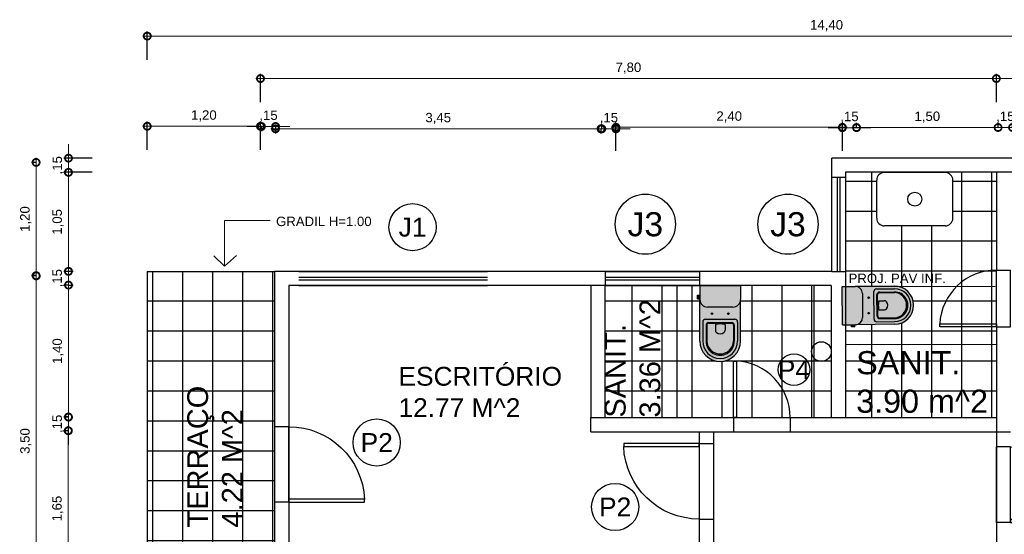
# Model space of a CAD drawing. Header units: metres. Extents: x 57.9 to 132.7, y 5.7 to 46.9.
# Tile 8 of 10: x 91.9 to 102.4, y 26.1 to 31.6. Entities that reach past the tile are written whole.
import ezdxf
from ezdxf.enums import TextEntityAlignment as Align

# ---------------------------------------------------------------- set-up
doc = ezdxf.new("R2010")
doc.units = ezdxf.units.M
doc.header["$LTSCALE"] = 0.25
doc.linetypes.add('HIDDEN', pattern=[9.525, 6.35, -3.175])
doc.layers.add('ARQ_0', color=7, linetype='Continuous', true_color=0xff7400, plot=False)
for name, color, linetype in [('ARQ_ALV CT', 5, 'Continuous'), ('ARQ_ALV VS', 2, 'Continuous'), ('ARQ_DIV', 3, 'Continuous'), ('ARQ_ESQ CT', 30, 'Continuous'), ('ARQ_METAL CT', 2, 'Continuous'), ('ARQ_MOB 01', 1, 'Continuous'), ('ARQ_PISO', 1, 'Continuous'), ('ARQ_PROJ INF 00', 190, 'HIDDEN'), ('ARQ_SAN 01', 1, 'Continuous'), ('ARQ_SAN 02', 2, 'Continuous'), ('ARQ_TXT 01', 1, 'Continuous'), ('ARQ_VIDRO CT', 91, 'Continuous'), ('ARQ_VISTA 025', 30, 'Continuous'), ('SIMB_02', 2, 'Continuous'), ('SIMB_PREENCHIMENTO', 253, 'Continuous'), ('SIMB_TXT', 1, 'Continuous')]:
    doc.layers.add(name, color=color, linetype=linetype)
doc.layers.add('ARQ_CINZA 04', color=253, linetype='Continuous', lineweight=9)
doc.layers.add('ARQ_CINZA 06', color=255, linetype='Continuous', lineweight=9)
doc.layers.add('ARQ_COTA_AZUL', color=5, linetype='Continuous', lineweight=20, true_color=0x0000ff)
doc.styles.add('Annot_2.0mm', font='arial.ttf', dxfattribs={"height": 2})
doc.styles.add('cota', font='arial.ttf')
doc.styles.add('SIMB', font='arial.ttf')
doc.dimstyles.new('Info 01 - annot', dxfattribs={"dimtxt": 2, "dimasz": 3, "dimexe": 1, "dimexo": 1, "dimgap": 1, "dimtad": 1, "dimzin": 4, "dimtxsty": 'cota', "dimblk": 'DOTSMALL', "dimcen": 2, "dimdle": 1, "dimclrd": 256, "dimclre": 256, "dimclrt": 1, "dimazin": 2, "dimtfac": 0.09, "dimtix": 1, "dimtmove": 2, "dimatfit": 2, "dimfxl": 5, "dimfxlon": 1, "dimtolj": 1, "dimtzin": 4, "dimlwd": -1, "dimarcsym": 1})

# ---------------------------------------------------------------- blocks, each defined once
blk = doc.blocks.new('porta 4')
at = {"layer": 'ARQ_ALV CT'}
for p, q in [((0, 0), (0, 0.6)), ((0, 0.6), (0.15, 0.6)), ((0, 0), (0.15, 0))]:
    blk.add_line(p, q, dxfattribs=at)
at = {"layer": 'ARQ_PISO'}
for p, q in [((0, 0), (0, 0.6)), ((0.15, 0), (0.15, 0.6))]:
    blk.add_line(p, q, dxfattribs=at)
blk.add_lwpolyline([(0, 0), (-0.6, 0), (-0.6, 0.03), (0, 0.03)], close=True, dxfattribs=at)
blk.add_arc((0, -0.001), 0.601, 90, 177.0624, dxfattribs=at)
blk = doc.blocks.new('VASO_BELL')
at = {"true_color": 0xffffff}
h = blk.add_hatch(color=7, dxfattribs=at)
h.dxf.hatch_style = 1
edge = h.paths.add_edge_path()
edge.add_line((0, 0), (0.37, 0))
edge.add_line((0.37, 0), (0.37, -0.126))
edge.add_line((0.37, -0.126), (0.37, -0.505))
edge.add_arc((0.185, -0.505), 0.185, 180, 360, ccw=False)
edge.add_line((0, -0.505), (0, -0.126))
edge.add_line((0, -0.126), (0, 0))
h = blk.add_hatch(color=7, dxfattribs=at)
h.dxf.hatch_style = 1
h.paths.add_polyline_path([(-0.0067, -0.0855), (-0.0217, -0.0855), (-0.0217, -0.1205), (-0.0067, -0.1205)])
h = blk.add_hatch(color=7, dxfattribs=at)
h.dxf.hatch_style = 1
h.paths.add_polyline_path([(0, -0.089), (-0.0067, -0.089), (-0.0067, -0.1171), (0, -0.1171)])
at = {"layer": 'ARQ_SAN 01'}
for p, q in [((0.0815, -0.3361), (0.2885, -0.3361)), ((0.0815, -0.3421), (0.2885, -0.3421)), ((0.141, -0.3532), (0.141, -0.4061)), ((0.229, -0.3532), (0.229, -0.4061)), ((0.0565, -0.3611), (0.0565, -0.505)), ((0.0625, -0.3611), (0.0625, -0.505)), ((0.3075, -0.3611), (0.3075, -0.505)), ((0.3135, -0.3611), (0.3135, -0.505))]:
    blk.add_line(p, q, dxfattribs=at)
for centre in [(0.11, -0.255), (0.26, -0.255)]:
    blk.add_circle(centre, 0.0075, dxfattribs=at)
for centre, radius, start, end in [((0.0815, -0.3611), 0.025, 90, 180), ((0.0815, -0.3611), 0.019, 90, 180), ((0.1911, -0.5922), 0.2442, 91.42642, 101.83306), ((0.1789, -0.5922), 0.2442, 78.16694, 88.57358), ((0.2885, -0.3611), 0.025, 0, 90), ((0.2885, -0.3611), 0.019, 0, 90), ((0.168, -0.4061), 0.027, 180, 229.16778), ((0.185, -0.3864), 0.053, 229.16778, 310.83222), ((0.202, -0.4061), 0.027, 310.83222, 0), ((0.185, -0.5055), 0.1285, 179.77728, 0.22272), ((0.185, -0.4994), 0.1226, 182.60055, 357.39945)]:
    blk.add_arc(centre, radius, start, end, dxfattribs=at)
at = {"layer": 'ARQ_SAN 02'}
for p, q in [((0, 0), (0, -0.126)), ((0, 0), (0.37, 0)), ((0.37, 0), (0.37, -0.126)), ((-0.0217, -0.0855), (-0.0065, -0.0855)), ((-0.0217, -0.1205), (-0.0217, -0.0855)), ((-0.0067, -0.1205), (-0.0067, -0.0855)), ((0, -0.089), (-0.0067, -0.089)), ((-0.0217, -0.1205), (-0.0067, -0.1205)), ((0, -0.1171), (-0.0067, -0.1171)), ((0, -0.505), (0, -0.126)), ((0.37, -0.505), (0.37, -0.126)), ((0.301, -0.195), (0.069, -0.195)), ((0.026, -0.3311), (0.026, -0.505)), ((0.051, -0.3061), (0.319, -0.3061)), ((0.344, -0.3311), (0.344, -0.505))]:
    blk.add_line(p, q, dxfattribs=at)
for centre, radius, start, end in [((0.069, -0.126), 0.069, 180, 270), ((0.301, -0.126), 0.069, 270, 0), ((0.051, -0.3311), 0.025, 90, 180), ((0.319, -0.3311), 0.025, 0, 90), ((0.185, -0.505), 0.185, 180, 0), ((0.185, -0.505), 0.159, 180, 0)]:
    blk.add_arc(centre, radius, start, end, dxfattribs=at)
blk = doc.blocks.new('PIA')
at = {"layer": 'ARQ_MOB 01'}
for p, q in [((-0.35, 0.2), (-0.35, -0.2)), ((-0.05, 0.25), (-0.3, 0.25)), ((0, 0.2), (0, -0.2)), ((-0.05, -0.25), (-0.3, -0.25))]:
    blk.add_line(p, q, dxfattribs=at)
blk.add_circle((-0.175, 0), 0.0461, dxfattribs=at)
for centre, start, end in [((-0.3, 0.2), 90, 180), ((-0.05, 0.2), 0, 90), ((-0.3, -0.2), 180, 270), ((-0.05, -0.2), 270, 0)]:
    blk.add_arc(centre, 0.05, start, end, dxfattribs=at)
blk = doc.blocks.new('p2')
at = {"layer": 'ARQ_ALV CT'}
for p, q in [((0, 0.8), (0.15, 0.8)), ((0, 0), (0.15, 0))]:
    blk.add_line(p, q, dxfattribs=at)
at = {"layer": 'ARQ_PISO'}
for p, q in [((0, 0), (0, 0.8)), ((0.15, 0), (0.15, 0.8))]:
    blk.add_line(p, q, dxfattribs=at)
blk.add_arc((0, -0.001), 0.801, 90, 177.8106, dxfattribs=at)
at = {"layer": 'ARQ_VISTA 025'}
blk.add_lwpolyline([(0, 0), (-0.8, 0), (-0.8, 0.03), (0, 0.03)], close=True, dxfattribs=at)
blk = doc.blocks.new('p2 invertida')
at = {"layer": 'ARQ_PISO', "xscale": -1}
blk.add_blockref('p2', (6.801, 0.439), dxfattribs=at)
blk = doc.blocks.new('COD_ESQ')
at = {"layer": 'SIMB_02'}
blk.add_circle((0, 0), 2.5, dxfattribs=at)
at = {"layer": 'SIMB_TXT', "style": 'SIMB'}
blk.add_attdef('CDESQ', text='', height=2, dxfattribs=at).set_placement((0, 0), align=Align.MIDDLE_CENTER)
blk = doc.blocks.new('*U17')
at = {"layer": 'SIMB_02'}
blk.add_circle((0, 0), 1.67, dxfattribs=at)
at = {"layer": 'SIMB_TXT', "style": 'SIMB'}
blk.add_attdef('CDESQ', text='', height=2, dxfattribs=at).set_placement((0, 0), align=Align.MIDDLE_CENTER)
blk = doc.blocks.new('_DotSmall')
at = {"color": 0, "linetype": 'ByBlock', "const_width": 0.5}
blk.add_lwpolyline([(-0.0625, 0, 1), (0.0625, 0, 1)], format="xyb", close=True, dxfattribs=at)
blk = doc.blocks.new('*D80')
at = {"layer": 'ARQ_COTA_AZUL', "linetype": 'Continuous', "lineweight": -2, "transparency": 16777216}
for p, q in [((93.284, 30.176), (93.284, 30.476)), ((94.484, 30.176), (94.484, 30.476))]:
    blk.add_line(p, q, dxfattribs=at)
at = {"layer": 'ARQ_COTA_AZUL', "linetype": 'Continuous', "transparency": 16777216}
blk.add_line((93.234, 30.426), (94.534, 30.426), dxfattribs=at)
at = {"layer": 'ARQ_COTA_AZUL', "linetype": 'Continuous', "transparency": 16777216, "xscale": 0.15, "yscale": 0.15, "zscale": 0.15, "rotation": 180}
blk.add_blockref('_DotSmall', (93.284, 30.426), dxfattribs=at)
at = {"layer": 'ARQ_COTA_AZUL', "linetype": 'Continuous', "transparency": 16777216, "xscale": 0.15, "yscale": 0.15, "zscale": 0.15}
blk.add_blockref('_DotSmall', (94.484, 30.426), dxfattribs=at)
at = {"layer": 'ARQ_COTA_AZUL', "color": 1, "linetype": 'Continuous', "transparency": 16777216, "insert": (93.884, 30.536), "char_height": 0.1, "attachment_point": 5, "style": 'cota'}
blk.add_mtext('\\A1;1,20', dxfattribs=at)
blk = doc.blocks.new('*D81')
at = {"layer": 'ARQ_COTA_AZUL', "linetype": 'Continuous', "transparency": 16777216}
for p, q in [((94.494, 30.424), (94.344, 30.424)), ((94.494, 30.424), (94.644, 30.424)), ((94.644, 30.424), (94.794, 30.424))]:
    blk.add_line(p, q, dxfattribs=at)
at = {"layer": 'ARQ_COTA_AZUL', "linetype": 'Continuous', "lineweight": -2, "transparency": 16777216}
for p, q in [((94.494, 30.424), (94.494, 30.374)), ((94.644, 30.424), (94.644, 30.374))]:
    blk.add_line(p, q, dxfattribs=at)
at = {"layer": 'ARQ_COTA_AZUL', "linetype": 'Continuous', "transparency": 16777216, "xscale": 0.15, "yscale": 0.15, "zscale": 0.15}
blk.add_blockref('_DotSmall', (94.494, 30.424), dxfattribs=at)
at = {"layer": 'ARQ_COTA_AZUL', "linetype": 'Continuous', "transparency": 16777216, "xscale": 0.15, "yscale": 0.15, "zscale": 0.15, "rotation": 180}
blk.add_blockref('_DotSmall', (94.644, 30.424), dxfattribs=at)
at = {"layer": 'ARQ_COTA_AZUL', "color": 1, "linetype": 'Continuous', "transparency": 16777216, "insert": (94.569, 30.534), "char_height": 0.1, "attachment_point": 5, "style": 'cota'}
blk.add_mtext('\\A1;,15', dxfattribs=at)
blk = doc.blocks.new('*D82')
at = {"layer": 'ARQ_COTA_AZUL', "linetype": 'Continuous', "transparency": 16777216}
blk.add_line((94.593, 30.399), (98.143, 30.399), dxfattribs=at)
at = {"layer": 'ARQ_COTA_AZUL', "linetype": 'Continuous', "lineweight": -2, "transparency": 16777216}
for p, q in [((94.643, 30.399), (94.643, 30.349)), ((98.093, 30.399), (98.093, 30.349))]:
    blk.add_line(p, q, dxfattribs=at)
at = {"layer": 'ARQ_COTA_AZUL', "linetype": 'Continuous', "transparency": 16777216, "xscale": 0.15, "yscale": 0.15, "zscale": 0.15, "rotation": 180}
blk.add_blockref('_DotSmall', (94.643, 30.399), dxfattribs=at)
at = {"layer": 'ARQ_COTA_AZUL', "linetype": 'Continuous', "transparency": 16777216, "xscale": 0.15, "yscale": 0.15, "zscale": 0.15}
blk.add_blockref('_DotSmall', (98.093, 30.399), dxfattribs=at)
at = {"layer": 'ARQ_COTA_AZUL', "color": 1, "linetype": 'Continuous', "transparency": 16777216, "insert": (96.368, 30.509), "char_height": 0.1, "attachment_point": 5, "style": 'cota'}
blk.add_mtext('\\A1;3,45', dxfattribs=at)
blk = doc.blocks.new('*D83')
at = {"layer": 'ARQ_COTA_AZUL', "linetype": 'Continuous', "transparency": 16777216}
for p, q in [((98.102, 30.399), (97.952, 30.399)), ((98.102, 30.399), (98.252, 30.399)), ((98.252, 30.399), (98.402, 30.399))]:
    blk.add_line(p, q, dxfattribs=at)
at = {"layer": 'ARQ_COTA_AZUL', "linetype": 'Continuous', "lineweight": -2, "transparency": 16777216}
for p, q in [((98.102, 30.399), (98.102, 30.449)), ((98.252, 30.399), (98.252, 30.449))]:
    blk.add_line(p, q, dxfattribs=at)
at = {"layer": 'ARQ_COTA_AZUL', "linetype": 'Continuous', "transparency": 16777216, "xscale": 0.15, "yscale": 0.15, "zscale": 0.15}
blk.add_blockref('_DotSmall', (98.102, 30.399), dxfattribs=at)
at = {"layer": 'ARQ_COTA_AZUL', "linetype": 'Continuous', "transparency": 16777216, "xscale": 0.15, "yscale": 0.15, "zscale": 0.15, "rotation": 180}
blk.add_blockref('_DotSmall', (98.252, 30.399), dxfattribs=at)
at = {"layer": 'ARQ_COTA_AZUL', "color": 1, "linetype": 'Continuous', "transparency": 16777216, "insert": (98.177, 30.509), "char_height": 0.1, "attachment_point": 5, "style": 'cota'}
blk.add_mtext('\\A1;,15', dxfattribs=at)
blk = doc.blocks.new('*D84')
at = {"layer": 'ARQ_COTA_AZUL', "linetype": 'Continuous', "transparency": 16777216}
blk.add_line((98.202, 30.415), (100.702, 30.415), dxfattribs=at)
at = {"layer": 'ARQ_COTA_AZUL', "linetype": 'Continuous', "lineweight": -2, "transparency": 16777216}
for p, q in [((98.252, 30.165), (98.252, 30.465)), ((100.652, 30.165), (100.652, 30.465))]:
    blk.add_line(p, q, dxfattribs=at)
at = {"layer": 'ARQ_COTA_AZUL', "linetype": 'Continuous', "transparency": 16777216, "xscale": 0.15, "yscale": 0.15, "zscale": 0.15, "rotation": 180}
blk.add_blockref('_DotSmall', (98.252, 30.415), dxfattribs=at)
at = {"layer": 'ARQ_COTA_AZUL', "linetype": 'Continuous', "transparency": 16777216, "xscale": 0.15, "yscale": 0.15, "zscale": 0.15}
blk.add_blockref('_DotSmall', (100.652, 30.415), dxfattribs=at)
at = {"layer": 'ARQ_COTA_AZUL', "color": 1, "linetype": 'Continuous', "transparency": 16777216, "insert": (99.452, 30.525), "char_height": 0.1, "attachment_point": 5, "style": 'cota'}
blk.add_mtext('\\A1;2,40', dxfattribs=at)
blk = doc.blocks.new('*D85')
at = {"layer": 'ARQ_COTA_AZUL', "linetype": 'Continuous', "transparency": 16777216}
for p, q in [((100.652, 30.411), (100.502, 30.411)), ((100.652, 30.411), (100.802, 30.411)), ((100.802, 30.411), (100.952, 30.411))]:
    blk.add_line(p, q, dxfattribs=at)
at = {"layer": 'ARQ_COTA_AZUL', "linetype": 'Continuous', "lineweight": -2, "transparency": 16777216}
for p, q in [((100.652, 30.411), (100.652, 30.461)), ((100.802, 30.411), (100.802, 30.461))]:
    blk.add_line(p, q, dxfattribs=at)
at = {"layer": 'ARQ_COTA_AZUL', "linetype": 'Continuous', "transparency": 16777216, "xscale": 0.15, "yscale": 0.15, "zscale": 0.15}
blk.add_blockref('_DotSmall', (100.652, 30.411), dxfattribs=at)
at = {"layer": 'ARQ_COTA_AZUL', "linetype": 'Continuous', "transparency": 16777216, "xscale": 0.15, "yscale": 0.15, "zscale": 0.15, "rotation": 180}
blk.add_blockref('_DotSmall', (100.802, 30.411), dxfattribs=at)
at = {"layer": 'ARQ_COTA_AZUL', "color": 1, "linetype": 'Continuous', "transparency": 16777216, "insert": (100.727, 30.521), "char_height": 0.1, "attachment_point": 5, "style": 'cota'}
blk.add_mtext('\\A1;,15', dxfattribs=at)
blk = doc.blocks.new('*D86')
at = {"layer": 'ARQ_COTA_AZUL', "linetype": 'Continuous', "transparency": 16777216}
blk.add_line((100.752, 30.413), (102.352, 30.413), dxfattribs=at)
at = {"layer": 'ARQ_COTA_AZUL', "linetype": 'Continuous', "lineweight": -2, "transparency": 16777216}
for p, q in [((100.802, 30.413), (100.802, 30.463)), ((102.302, 30.413), (102.302, 30.463))]:
    blk.add_line(p, q, dxfattribs=at)
at = {"layer": 'ARQ_COTA_AZUL', "linetype": 'Continuous', "transparency": 16777216, "xscale": 0.15, "yscale": 0.15, "zscale": 0.15, "rotation": 180}
blk.add_blockref('_DotSmall', (100.802, 30.413), dxfattribs=at)
at = {"layer": 'ARQ_COTA_AZUL', "linetype": 'Continuous', "transparency": 16777216, "xscale": 0.15, "yscale": 0.15, "zscale": 0.15}
blk.add_blockref('_DotSmall', (102.302, 30.413), dxfattribs=at)
at = {"layer": 'ARQ_COTA_AZUL', "color": 1, "linetype": 'Continuous', "transparency": 16777216, "insert": (101.552, 30.523), "char_height": 0.1, "attachment_point": 5, "style": 'cota'}
blk.add_mtext('\\A1;1,50', dxfattribs=at)
blk = doc.blocks.new('*D87')
at = {"layer": 'ARQ_COTA_AZUL', "linetype": 'Continuous', "transparency": 16777216}
for p, q in [((102.302, 30.413), (102.152, 30.413)), ((102.302, 30.413), (102.455, 30.413)), ((102.455, 30.413), (102.605, 30.413))]:
    blk.add_line(p, q, dxfattribs=at)
at = {"layer": 'ARQ_COTA_AZUL', "linetype": 'Continuous', "lineweight": -2, "transparency": 16777216}
for p, q in [((102.302, 30.413), (102.302, 30.463)), ((102.455, 30.413), (102.455, 30.463))]:
    blk.add_line(p, q, dxfattribs=at)
at = {"layer": 'ARQ_COTA_AZUL', "linetype": 'Continuous', "transparency": 16777216, "xscale": 0.15, "yscale": 0.15, "zscale": 0.15}
blk.add_blockref('_DotSmall', (102.302, 30.413), dxfattribs=at)
at = {"layer": 'ARQ_COTA_AZUL', "linetype": 'Continuous', "transparency": 16777216, "xscale": 0.15, "yscale": 0.15, "zscale": 0.15, "rotation": 180}
blk.add_blockref('_DotSmall', (102.455, 30.413), dxfattribs=at)
at = {"layer": 'ARQ_COTA_AZUL', "color": 1, "linetype": 'Continuous', "transparency": 16777216, "insert": (102.379, 30.523), "char_height": 0.1, "attachment_point": 5, "style": 'cota'}
blk.add_mtext('\\A1;,15', dxfattribs=at)
blk = doc.blocks.new('*D92')
at = {"layer": 'ARQ_COTA_AZUL', "linetype": 'Continuous', "transparency": 16777216}
blk.add_line((94.434, 30.932), (102.334, 30.932), dxfattribs=at)
at = {"layer": 'ARQ_COTA_AZUL', "linetype": 'Continuous', "lineweight": -2, "transparency": 16777216}
for p, q in [((94.484, 30.682), (94.484, 30.982)), ((102.284, 30.682), (102.284, 30.982))]:
    blk.add_line(p, q, dxfattribs=at)
at = {"layer": 'ARQ_COTA_AZUL', "linetype": 'Continuous', "transparency": 16777216, "xscale": 0.15, "yscale": 0.15, "zscale": 0.15, "rotation": 180}
blk.add_blockref('_DotSmall', (94.484, 30.932), dxfattribs=at)
at = {"layer": 'ARQ_COTA_AZUL', "linetype": 'Continuous', "transparency": 16777216, "xscale": 0.15, "yscale": 0.15, "zscale": 0.15}
blk.add_blockref('_DotSmall', (102.284, 30.932), dxfattribs=at)
at = {"layer": 'ARQ_COTA_AZUL', "color": 1, "linetype": 'Continuous', "transparency": 16777216, "insert": (98.384, 31.042), "char_height": 0.1, "attachment_point": 5, "style": 'cota'}
blk.add_mtext('\\A1;7,80', dxfattribs=at)
blk = doc.blocks.new('*D93')
at = {"layer": 'ARQ_COTA_AZUL', "linetype": 'Continuous', "transparency": 16777216}
blk.add_line((102.234, 30.932), (106.134, 30.932), dxfattribs=at)
at = {"layer": 'ARQ_COTA_AZUL', "linetype": 'Continuous', "lineweight": -2, "transparency": 16777216}
for p, q in [((102.284, 30.932), (102.284, 30.982)), ((106.084, 30.932), (106.084, 30.982))]:
    blk.add_line(p, q, dxfattribs=at)
at = {"layer": 'ARQ_COTA_AZUL', "linetype": 'Continuous', "transparency": 16777216, "xscale": 0.15, "yscale": 0.15, "zscale": 0.15, "rotation": 180}
blk.add_blockref('_DotSmall', (102.284, 30.932), dxfattribs=at)
at = {"layer": 'ARQ_COTA_AZUL', "linetype": 'Continuous', "transparency": 16777216, "xscale": 0.15, "yscale": 0.15, "zscale": 0.15}
blk.add_blockref('_DotSmall', (106.084, 30.932), dxfattribs=at)
at = {"layer": 'ARQ_COTA_AZUL', "color": 1, "linetype": 'Continuous', "transparency": 16777216, "insert": (104.184, 31.042), "char_height": 0.1, "attachment_point": 5, "style": 'cota'}
blk.add_mtext('\\A1;3,80', dxfattribs=at)
blk = doc.blocks.new('*D95')
at = {"layer": 'ARQ_COTA_AZUL', "linetype": 'Continuous', "lineweight": -2, "transparency": 16777216}
for p, q in [((93.284, 31.132), (93.284, 31.432)), ((107.684, 31.132), (107.684, 31.432))]:
    blk.add_line(p, q, dxfattribs=at)
at = {"layer": 'ARQ_COTA_AZUL', "linetype": 'Continuous', "transparency": 16777216}
blk.add_line((93.234, 31.382), (107.734, 31.382), dxfattribs=at)
at = {"layer": 'ARQ_COTA_AZUL', "linetype": 'Continuous', "transparency": 16777216, "xscale": 0.15, "yscale": 0.15, "zscale": 0.15, "rotation": 180}
blk.add_blockref('_DotSmall', (93.284, 31.382), dxfattribs=at)
at = {"layer": 'ARQ_COTA_AZUL', "linetype": 'Continuous', "transparency": 16777216, "xscale": 0.15, "yscale": 0.15, "zscale": 0.15}
blk.add_blockref('_DotSmall', (107.684, 31.382), dxfattribs=at)
at = {"layer": 'ARQ_COTA_AZUL', "color": 1, "linetype": 'Continuous', "transparency": 16777216, "insert": (100.484, 31.492), "char_height": 0.1, "attachment_point": 5, "style": 'cota'}
blk.add_mtext('\\A1;14,40', dxfattribs=at)
blk = doc.blocks.new('*D126')
at = {"layer": 'ARQ_COTA_AZUL', "linetype": 'Continuous', "transparency": 16777216}
for p, q in [((92.449, 30.088), (92.449, 30.238)), ((92.449, 30.088), (92.449, 29.938)), ((92.449, 29.938), (92.449, 29.788))]:
    blk.add_line(p, q, dxfattribs=at)
at = {"layer": 'ARQ_COTA_AZUL', "linetype": 'Continuous', "lineweight": -2, "transparency": 16777216}
for p, q in [((92.699, 30.088), (92.399, 30.088)), ((92.699, 29.938), (92.399, 29.938))]:
    blk.add_line(p, q, dxfattribs=at)
at = {"layer": 'ARQ_COTA_AZUL', "linetype": 'Continuous', "transparency": 16777216, "xscale": 0.15, "yscale": 0.15, "zscale": 0.15}
for p, rotation in [((92.449, 30.088), 270), ((92.449, 29.938), 90)]:
    blk.add_blockref('_DotSmall', p, dxfattribs=dict(at, rotation=rotation))
at = {"layer": 'ARQ_COTA_AZUL', "color": 1, "linetype": 'Continuous', "transparency": 16777216, "insert": (92.339, 30.013), "char_height": 0.1, "attachment_point": 5, "rotation": 90, "style": 'cota'}
blk.add_mtext('\\A1;,15', dxfattribs=at)
blk = doc.blocks.new('*D127')
at = {"layer": 'ARQ_COTA_AZUL', "linetype": 'Continuous', "transparency": 16777216}
blk.add_line((92.448, 29.988), (92.448, 28.838), dxfattribs=at)
at = {"layer": 'ARQ_COTA_AZUL', "linetype": 'Continuous', "lineweight": -2, "transparency": 16777216}
for p, q in [((92.448, 29.938), (92.398, 29.938)), ((92.448, 28.888), (92.398, 28.888))]:
    blk.add_line(p, q, dxfattribs=at)
at = {"layer": 'ARQ_COTA_AZUL', "linetype": 'Continuous', "transparency": 16777216, "xscale": 0.15, "yscale": 0.15, "zscale": 0.15}
for p, rotation in [((92.448, 29.938), 90), ((92.448, 28.888), 270)]:
    blk.add_blockref('_DotSmall', p, dxfattribs=dict(at, rotation=rotation))
at = {"layer": 'ARQ_COTA_AZUL', "color": 1, "linetype": 'Continuous', "transparency": 16777216, "insert": (92.338, 29.413), "char_height": 0.1, "attachment_point": 5, "rotation": 90, "style": 'cota'}
blk.add_mtext('\\A1;1,05', dxfattribs=at)
blk = doc.blocks.new('*D128')
at = {"layer": 'ARQ_COTA_AZUL', "linetype": 'Continuous', "transparency": 16777216}
for p, q in [((92.449, 28.889), (92.449, 29.039)), ((92.449, 28.889), (92.449, 28.743)), ((92.449, 28.743), (92.449, 28.593))]:
    blk.add_line(p, q, dxfattribs=at)
at = {"layer": 'ARQ_COTA_AZUL', "linetype": 'Continuous', "lineweight": -2, "transparency": 16777216}
for p, q in [((92.449, 28.889), (92.499, 28.889)), ((92.449, 28.743), (92.499, 28.743))]:
    blk.add_line(p, q, dxfattribs=at)
at = {"layer": 'ARQ_COTA_AZUL', "linetype": 'Continuous', "transparency": 16777216, "xscale": 0.15, "yscale": 0.15, "zscale": 0.15}
for p, rotation in [((92.449, 28.889), 270), ((92.449, 28.743), 90)]:
    blk.add_blockref('_DotSmall', p, dxfattribs=dict(at, rotation=rotation))
at = {"layer": 'ARQ_COTA_AZUL', "color": 1, "linetype": 'Continuous', "transparency": 16777216, "insert": (92.338, 28.816), "char_height": 0.1, "attachment_point": 5, "rotation": 90, "style": 'cota'}
blk.add_mtext('\\A1;,15', dxfattribs=at)
blk = doc.blocks.new('*D129')
at = {"layer": 'ARQ_COTA_AZUL', "linetype": 'Continuous', "lineweight": -2, "transparency": 16777216}
for p, q in [((92.449, 28.743), (92.399, 28.743)), ((92.449, 27.343), (92.399, 27.343))]:
    blk.add_line(p, q, dxfattribs=at)
at = {"layer": 'ARQ_COTA_AZUL', "linetype": 'Continuous', "transparency": 16777216}
blk.add_line((92.449, 28.793), (92.449, 27.293), dxfattribs=at)
at = {"layer": 'ARQ_COTA_AZUL', "linetype": 'Continuous', "transparency": 16777216, "xscale": 0.15, "yscale": 0.15, "zscale": 0.15}
for p, rotation in [((92.449, 28.743), 90), ((92.449, 27.343), 270)]:
    blk.add_blockref('_DotSmall', p, dxfattribs=dict(at, rotation=rotation))
at = {"layer": 'ARQ_COTA_AZUL', "color": 1, "linetype": 'Continuous', "transparency": 16777216, "insert": (92.339, 28.043), "char_height": 0.1, "attachment_point": 5, "rotation": 90, "style": 'cota'}
blk.add_mtext('\\A1;1,40', dxfattribs=at)
blk = doc.blocks.new('*D130')
at = {"layer": 'ARQ_COTA_AZUL', "linetype": 'Continuous', "transparency": 16777216}
for p, q in [((92.448, 27.345), (92.448, 27.495)), ((92.448, 27.345), (92.448, 27.199)), ((92.448, 27.199), (92.448, 27.049))]:
    blk.add_line(p, q, dxfattribs=at)
at = {"layer": 'ARQ_COTA_AZUL', "linetype": 'Continuous', "lineweight": -2, "transparency": 16777216}
for p, q in [((92.448, 27.345), (92.398, 27.345)), ((92.448, 27.199), (92.398, 27.199))]:
    blk.add_line(p, q, dxfattribs=at)
at = {"layer": 'ARQ_COTA_AZUL', "linetype": 'Continuous', "transparency": 16777216, "xscale": 0.15, "yscale": 0.15, "zscale": 0.15}
for p, rotation in [((92.448, 27.345), 270), ((92.448, 27.199), 90)]:
    blk.add_blockref('_DotSmall', p, dxfattribs=dict(at, rotation=rotation))
at = {"layer": 'ARQ_COTA_AZUL', "color": 1, "linetype": 'Continuous', "transparency": 16777216, "insert": (92.338, 27.272), "char_height": 0.1, "attachment_point": 5, "rotation": 90, "style": 'cota'}
blk.add_mtext('\\A1;,15', dxfattribs=at)
blk = doc.blocks.new('*D131')
at = {"layer": 'ARQ_COTA_AZUL', "linetype": 'Continuous', "transparency": 16777216}
blk.add_line((92.446, 27.249), (92.446, 25.499), dxfattribs=at)
at = {"layer": 'ARQ_COTA_AZUL', "linetype": 'Continuous', "lineweight": -2, "transparency": 16777216}
for p, q in [((92.446, 27.199), (92.396, 27.199)), ((92.446, 25.549), (92.396, 25.549))]:
    blk.add_line(p, q, dxfattribs=at)
at = {"layer": 'ARQ_COTA_AZUL', "linetype": 'Continuous', "transparency": 16777216, "xscale": 0.15, "yscale": 0.15, "zscale": 0.15}
for p, rotation in [((92.446, 27.199), 90), ((92.446, 25.549), 270)]:
    blk.add_blockref('_DotSmall', p, dxfattribs=dict(at, rotation=rotation))
at = {"layer": 'ARQ_COTA_AZUL', "color": 1, "linetype": 'Continuous', "transparency": 16777216, "insert": (92.336, 26.374), "char_height": 0.1, "attachment_point": 5, "rotation": 90, "style": 'cota'}
blk.add_mtext('\\A1;1,65', dxfattribs=at)
blk = doc.blocks.new('*D139')
at = {"layer": 'ARQ_COTA_AZUL', "linetype": 'Continuous', "lineweight": -2, "transparency": 16777216}
for p, q in [((92.107, 28.84), (92.057, 28.84)), ((92.107, 25.34), (92.057, 25.34))]:
    blk.add_line(p, q, dxfattribs=at)
at = {"layer": 'ARQ_COTA_AZUL', "linetype": 'Continuous', "transparency": 16777216}
blk.add_line((92.107, 25.29), (92.107, 28.89), dxfattribs=at)
at = {"layer": 'ARQ_COTA_AZUL', "linetype": 'Continuous', "transparency": 16777216, "xscale": 0.15, "yscale": 0.15, "zscale": 0.15}
for p, rotation in [((92.107, 28.84), 90), ((92.107, 25.34), 270)]:
    blk.add_blockref('_DotSmall', p, dxfattribs=dict(at, rotation=rotation))
at = {"layer": 'ARQ_COTA_AZUL', "color": 1, "linetype": 'Continuous', "transparency": 16777216, "insert": (91.997, 27.09), "char_height": 0.1, "attachment_point": 5, "rotation": 90, "style": 'cota'}
blk.add_mtext('\\A1;3,50', dxfattribs=at)
blk = doc.blocks.new('*D140')
at = {"layer": 'ARQ_COTA_AZUL', "linetype": 'Continuous', "transparency": 16777216}
blk.add_line((92.106, 28.793), (92.106, 30.093), dxfattribs=at)
at = {"layer": 'ARQ_COTA_AZUL', "linetype": 'Continuous', "lineweight": -2, "transparency": 16777216}
for p, q in [((92.106, 30.043), (92.056, 30.043)), ((92.106, 28.843), (92.056, 28.843))]:
    blk.add_line(p, q, dxfattribs=at)
at = {"layer": 'ARQ_COTA_AZUL', "linetype": 'Continuous', "transparency": 16777216, "xscale": 0.15, "yscale": 0.15, "zscale": 0.15}
for p, rotation in [((92.106, 30.043), 90), ((92.106, 28.843), 270)]:
    blk.add_blockref('_DotSmall', p, dxfattribs=dict(at, rotation=rotation))
at = {"layer": 'ARQ_COTA_AZUL', "color": 1, "linetype": 'Continuous', "transparency": 16777216, "insert": (91.996, 29.443), "char_height": 0.1, "attachment_point": 5, "rotation": 90, "style": 'cota'}
blk.add_mtext('\\A1;1,20', dxfattribs=at)

msp = doc.modelspace()

# ---------------------------------------------------------------- hatches: boundary and pattern name
at = {"layer": 'SIMB_PREENCHIMENTO'}
h = msp.add_hatch(dxfattribs=at)
h.set_pattern_fill('NET', color=256, scale=0.1)
h.set_pattern_definition([(0, (33.33687, 0), (0, 0.3175), []), (90, (33.33687, 0), (-0.3175, 2e-17), [])])
h.paths.add_polyline_path([(98.134, 27.338), (100.534, 27.338), (100.534, 28.738), (98.134, 28.738)])
h.paths.add_polyline_path([(99.141, 28.149), (99.141, 28.596), (99.115, 28.596), (99.115, 28.637), (99.141, 28.637), (99.141, 28.737), (99.571, 28.737), (99.571, 28.59), (99.571, 28.149, -1)], flags=16)
h.paths.add_polyline_path([(99.171, 28.149), (99.171, 28.351, -0.414214), (99.2, 28.38), (99.512, 28.38, -0.414214), (99.541, 28.351), (99.541, 28.149, -1)], flags=0)
h.paths.add_polyline_path([(99.305, 28.326), (99.305, 28.264, 0.217888), (99.316, 28.24, 0.372217), (99.396, 28.24, 0.217888), (99.407, 28.264), (99.407, 28.326, 0.045439), (99.356, 28.332, 0.045439)], flags=0)
h.paths.add_polyline_path([(99.499, 28.162), (99.499, 28.316, 0.414214), (99.476, 28.339), (99.236, 28.339, 0.422727), (99.213, 28.316), (99.213, 28.161, 1.044499)], flags=0)
h.paths.add_polyline_path([(100.684, 27.338), (102.284, 27.338), (102.284, 29.938), (101.742, 29.937, -0.414214), (101.823, 29.856), (101.823, 29.452, -0.414214), (101.742, 29.371), (101.096, 29.371, -0.414214), (101.015, 29.452), (101.015, 29.856, -0.414214), (101.096, 29.937), (100.684, 29.938), (100.684, 28.728), (100.788, 28.729), (101.203, 28.733, -1), (101.207, 28.327), (100.785, 28.324), (100.786, 28.3), (100.747, 28.3), (100.747, 28.323), (100.684, 28.323)])
h.paths.add_polyline_path([(107.234, 25.988), (105.005, 25.973, -0.414214), (105.085, 25.893), (105.085, 25.493, -0.414214), (105.005, 25.413), (104.365, 25.413, -0.414214), (104.285, 25.493), (104.285, 25.893, -0.414214), (104.365, 25.973), (104.084, 25.975), (104.084, 24.638), (107.234, 24.638)])
h.paths.add_polyline_path([(105.729, 25.957), (106.149, 25.957), (106.149, 25.814), (106.149, 25.384, -1), (105.729, 25.384), (105.729, 25.82), (105.705, 25.82), (105.705, 25.86), (105.729, 25.86)], flags=16)
h.paths.add_polyline_path([(105.759, 25.384), (105.759, 25.581, -0.414214), (105.787, 25.61), (106.091, 25.61, -0.414214), (106.12, 25.581), (106.12, 25.384, -1)], flags=0)
h.paths.add_polyline_path([(105.889, 25.556), (105.889, 25.496, 0.217888), (105.9, 25.473, 0.372217), (105.979, 25.473, 0.217888), (105.989, 25.496), (105.989, 25.556, 0.045439), (105.939, 25.562, 0.045439)], flags=0)
h.paths.add_polyline_path([(106.057, 25.576), (105.822, 25.576), (105.822, 25.569), (106.057, 25.569, -0.414214), (106.078, 25.547), (106.085, 25.547, 0.414214)], flags=0)
h.paths.add_polyline_path([(94.634, 25.388), (94.634, 28.888), (93.284, 28.888), (93.284, 25.388)])
h = msp.add_hatch(dxfattribs=at)
h.set_pattern_fill('NET', color=256)
h.set_pattern_definition([(0, (13.476, 4e-15), (0, 3.175), []), (90, (13.476, 4e-15), (-3.175, 2e-16), [])])
h.paths.add_polyline_path([(93.284, 25.388), (94.634, 25.388), (94.634, 28.888), (93.284, 28.888)])

# ---------------------------------------------------------------- linework, layer by layer
at = {"layer": 'ARQ_0', "linetype": 'Continuous'}
for p, q in [((98.898, 28.738), (98.897, 27.338)), ((100.684, 28.112), (102.284, 28.116))]:
    msp.add_line(p, q, dxfattribs=at)
at = {"layer": 'ARQ_ALV CT'}
for p, q in [((106.084, 30.088), (100.539, 30.088)), ((100.539, 28.888), (100.539, 30.088)), ((105.934, 29.938), (100.684, 29.938)), ((100.684, 29.938), (100.684, 29.886)), ((102.284, 29.938), (102.284, 28.901)), ((100.539, 28.888), (94.634, 28.888)), ((94.634, 28.888), (94.634, 25.388)), ((100.684, 28.886), (100.684, 27.338)), ((100.534, 28.738), (94.784, 28.738)), ((94.784, 28.738), (94.784, 25.538)), ((97.984, 28.738), (97.984, 27.338)), ((98.134, 28.738), (98.134, 27.338)), ((100.534, 28.738), (100.534, 27.338)), ((102.284, 28.331), (102.284, 23.188)), ((97.984, 27.338), (98.134, 27.338)), ((97.984, 27.188), (97.984, 27.338)), ((98.134, 27.338), (102.284, 27.338)), ((97.984, 27.188), (98.134, 27.188)), ((98.134, 27.188), (102.434, 27.188)), ((99.134, 27.188), (99.134, 25.538)), ((99.284, 27.188), (99.284, 25.388))]:
    msp.add_line(p, q, dxfattribs=at)
at = {"layer": 'ARQ_ALV VS'}
for p, q in [((94.892, 28.888), (96.892, 28.888)), ((94.892, 28.738), (96.892, 28.738))]:
    msp.add_line(p, q, dxfattribs=at)
at = {"layer": 'ARQ_CINZA 06', "linetype": 'Continuous'}
for p, q in [((94.102, 28.943), (94.102, 29.428)), ((94.102, 29.428), (94.588, 29.428)), ((94.102, 28.943), (93.99, 29.052)), ((94.102, 28.943), (94.231, 29.057))]:
    msp.add_line(p, q, dxfattribs=at)
at = {"layer": 'ARQ_ESQ CT'}
for p, q in [((94.892, 28.828), (96.892, 28.828)), ((94.892, 28.798), (96.892, 28.798))]:
    msp.add_line(p, q, dxfattribs=at)
at = {"layer": 'ARQ_METAL CT'}
msp.add_line((100.351, 27.338), (100.351, 28.738), dxfattribs=at)
msp.add_circle((100.43, 28.038), 0.104, dxfattribs=at)
at = {"layer": 'ARQ_PISO'}
for p, q in [((100.539, 28.886), (100.539, 29.886)), ((100.539, 29.886), (100.689, 29.886)), ((100.689, 28.886), (100.689, 29.886)), ((93.284, 28.888), (93.284, 25.388)), ((93.284, 28.888), (94.634, 28.888)), ((98.136, 28.888), (99.136, 28.888)), ((98.136, 28.888), (98.136, 28.738)), ((99.136, 28.888), (99.136, 28.738)), ((100.539, 28.886), (100.689, 28.886)), ((98.136, 28.738), (99.136, 28.738))]:
    msp.add_line(p, q, dxfattribs=at)
at = {"layer": 'ARQ_PROJ INF 00', "linetype": 'HIDDEN'}
msp.add_line((100.684, 28.728), (102.284, 28.73), dxfattribs=at)
at = {"layer": 'ARQ_VIDRO CT'}
for p, q in [((100.599, 28.886), (100.599, 29.886)), ((100.629, 28.886), (100.629, 29.886)), ((98.136, 28.828), (99.136, 28.828)), ((98.136, 28.798), (99.136, 28.798))]:
    msp.add_line(p, q, dxfattribs=at)

# ---------------------------------------------------------------- block references
at = {"layer": 'ARQ_ALV CT', "xscale": 1.095363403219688, "yscale": 1.095363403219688, "zscale": 1.095363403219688, "rotation": 90.51924509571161}
msp.add_blockref('VASO_BELL', (100.653, 28.322), dxfattribs=at)
at = {"layer": 'ARQ_CINZA 04', "linetype": 'Continuous', "xscale": 0.1275718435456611, "yscale": 0.1275718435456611, "zscale": 0.1275718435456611}
for p in [(98.563, 29.388), (100.075, 29.388)]:
    msp.add_blockref('COD_ESQ', p, dxfattribs=at).add_auto_attribs({'CDESQ': 'J3'})
at = {"layer": 'ARQ_DIV', "xscale": 1.614818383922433, "yscale": 1.614818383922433, "zscale": 1.614818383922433, "rotation": 270}
msp.add_blockref('PIA', (101.419, 29.371), dxfattribs=at)
at = {"layer": 'ARQ_DIV', "xscale": 1.164175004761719, "yscale": 1.164175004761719, "zscale": 1.164175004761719}
msp.add_blockref('VASO_BELL', (99.141, 28.737), dxfattribs=at)
at = {"layer": 'ARQ_PISO', "xscale": 0.1, "yscale": 0.1, "zscale": 0.1}
for name, p, values in [('COD_ESQ', (96.096, 29.357), {'CDESQ': 'J1'}), ('*U17', (100.138, 27.846), {'CDESQ': 'P4'}), ('COD_ESQ', (95.716, 27.074), {'CDESQ': 'P2'}), ('COD_ESQ', (98.243, 26.391), {'CDESQ': 'P2'})]:
    msp.add_blockref(name, p, dxfattribs=at).add_auto_attribs(values)
at = {"layer": 'ARQ_PISO'}
for name, p in [('porta 4', (102.284, 28.301)), ('p2 invertida', (87.984, 26.003)), ('p2 invertida', (95.634, 25.788))]:
    msp.add_blockref(name, p, dxfattribs=at)
for name, p, rotation in [('porta 4', (99.498, 27.338), 270), ('p2 invertida', (105.935, 27.502), 180)]:
    msp.add_blockref(name, p, dxfattribs=dict(at, rotation=rotation))

# ---------------------------------------------------------------- texts
at = {"layer": 'ARQ_TXT 01', "linetype": 'Continuous', "attachment_point": 1, "style": 'Annot_2.0mm'}
for s, insert, char_height, width in [('GRADIL H=1.00 ', (94.649, 29.468), 0.1, 1.16605), ('SANIT.\\P3.90 m^ 2', (100.798, 28.043), 0.2451, 2.9977), ('ESCRITÓRIO\\P12.77 M^ 2', (95.947, 27.876), 0.1994, 1.804)]:
    msp.add_mtext(s, dxfattribs=dict(at, insert=insert, char_height=char_height, width=width))
at = {"layer": 'ARQ_TXT 01', "linetype": 'HIDDEN', "insert": (100.717, 28.864), "char_height": 0.1, "width": 1.00837, "attachment_point": 1, "style": 'Annot_2.0mm'}
msp.add_mtext('PROJ. PAV INF.', dxfattribs=at)
at = {"layer": 'ARQ_TXT 01', "linetype": 'Continuous', "attachment_point": 1, "rotation": 90, "style": 'Annot_2.0mm'}
for s, insert, char_height, width in [('SANIT.\\P3.36 M^ 2', (98.134, 27.338), 0.2203, 3.63611), ('TERRAÇO\\P4.22 M^ 2', (93.708, 26.173), 0.2201, 1.95612)]:
    msp.add_mtext(s, dxfattribs=dict(at, insert=insert, char_height=char_height, width=width))

# ---------------------------------------------------------------- dimensions: what is measured, and where the dimension line sits
at = {"layer": 'ARQ_COTA_AZUL', "linetype": 'Continuous'}
for base, p1, p2, picture, middle in [((107.684, 31.382), (93.284, 30.426), (107.684, 30.426), '*D95', (100.484, 31.492)), ((102.284, 30.932), (94.484, 30.426), (102.284, 30.426), '*D92', (98.384, 31.042)), ((106.084, 30.932), (102.284, 30.922), (106.084, 30.922), '*D93', (104.184, 31.042)), ((94.484, 30.426), (93.284, 29.469), (94.484, 29.469), '*D80', (93.884, 30.536)), ((94.644, 30.424), (94.494, 30.426), (94.644, 30.426), '*D81', (94.569, 30.534)), ((100.652, 30.415), (98.252, 29.818), (100.652, 29.818), '*D84', (99.452, 30.525)), ((100.802, 30.411), (100.652, 30.406), (100.802, 30.406), '*D85', (100.727, 30.521)), ((102.302, 30.413), (100.802, 30.402), (102.302, 30.402), '*D86', (101.552, 30.523)), ((102.455, 30.413), (102.302, 30.404), (102.455, 30.404), '*D87', (102.379, 30.523)), ((98.093, 30.399), (94.643, 30.449), (98.093, 30.449), '*D82', (96.368, 30.509)), ((98.252, 30.399), (98.102, 30.399), (98.252, 30.399), '*D83', (98.177, 30.509))]:
    dim = msp.add_linear_dim(base=base, p1=p1, p2=p2, dimstyle='Info 01 - annot', dxfattribs=at)
    dim.commit()
    dim.dimension.update_dxf_attribs({"geometry": picture, "text_midpoint": middle})
for base, p1, p2, picture, middle in [((92.449, 29.938), (100.539, 30.088), (100.539, 29.938), '*D126', (92.339, 30.013)), ((92.106, 30.043), (92.107, 28.843), (92.107, 30.043), '*D140', (91.996, 29.443)), ((92.448, 28.888), (92.449, 29.938), (92.449, 28.888), '*D127', (92.338, 29.413)), ((92.449, 28.743), (92.448, 28.889), (92.448, 28.743), '*D128', (92.338, 28.816)), ((92.107, 28.84), (92.107, 25.34), (92.107, 28.84), '*D139', (91.997, 27.09)), ((92.449, 27.343), (92.45, 28.743), (92.45, 27.343), '*D129', (92.339, 28.043)), ((92.448, 27.199), (92.449, 27.345), (92.449, 27.199), '*D130', (92.338, 27.272)), ((92.446, 25.549), (92.448, 27.199), (92.448, 25.549), '*D131', (92.336, 26.374))]:
    dim = msp.add_linear_dim(base=base, p1=p1, p2=p2, angle=90, dimstyle='Info 01 - annot', dxfattribs=at)
    dim.commit()
    dim.dimension.update_dxf_attribs({"geometry": picture, "text_midpoint": middle})

doc.saveas('drawing.dxf')
